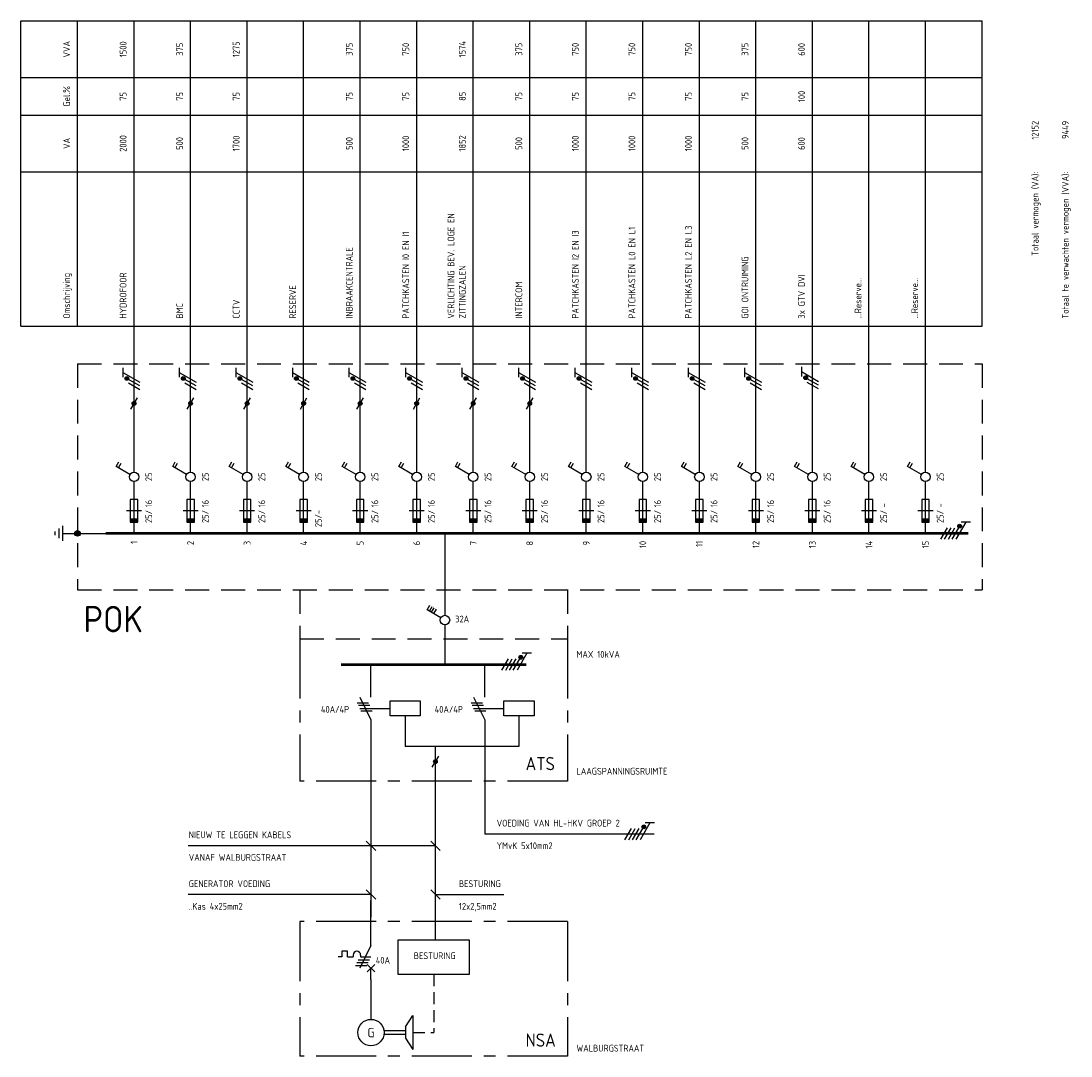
# Model space of a CAD drawing. Extents: x 30 to 309, y -40 to 235.
import ezdxf
from ezdxf.enums import TextEntityAlignment as Align

# ---------------------------------------------------------------- set-up
doc = ezdxf.new("R2010")
doc.units = 0
doc.linetypes.add('CENTER', pattern=[50.8, 31.75, -6.35, 6.35, -6.35])
doc.linetypes.add('HIDDEN', pattern=[9.525, 6.35, -3.175])
doc.layers.get('0').update_dxf_attribs({"linetype": 'CONTINUOUS'})
for name, color, linetype in [('EL$1----', 3, 'CONTINUOUS'), ('EL$1----_L0A', 3, 'CONTINUOUS'), ('EL$1----_L2D', 3, 'CONTINUOUS'), ('EL$1----_L3D', 3, 'CONTINUOUS'), ('EL$1----_POK', 3, 'CONTINUOUS'), ('EL6111--', 3, 'CONTINUOUS'), ('EL6112--', 3, 'CONTINUOUS'), ('EL6113--', 3, 'CONTINUOUS'), ('EL6121--', 3, 'CONTINUOUS')]:
    doc.layers.add(name, color=color, linetype=linetype)
doc.styles.add('buro-012', font='ISO.shx', dxfattribs={"height": 1.2})
doc.styles.add('BURO-018', font='iso.shx', dxfattribs={"height": 1.8})
doc.styles.add('BURO-025', font='ISO.shx', dxfattribs={"height": 2.5})
doc.styles.add('BURO-035', font='ISO.shx', dxfattribs={"height": 3.5})

# ---------------------------------------------------------------- blocks, each defined once
blk = doc.blocks.new('B2')
at = {"color": 0, "linetype": 'Continuous'}
for p, q in [((0, 16.25), (0, 21)), ((-4.75, 17.74), (-4.05, 18.95)), ((-1.08, 15.62), (-4.75, 17.74)), ((-4.14, 17.39), (-3.44, 18.6)), ((0, 0), (0, 13.75)), ((-1, 9), (-1, 3)), ((1, 9), (-1, 9)), ((1, 3), (1, 9)), ((2, 6), (-2, 6)), ((-1, 3), (1, 3))]:
    blk.add_line(p, q, dxfattribs=at)
blk.add_circle((0, 15), 1.25, dxfattribs=at)
blk.add_solid([(-1, 3), (-1, 4), (1, 3), (1, 4)], dxfattribs=at)
at = {"color": 1, "linetype": 'Continuous', "style": 'BURO-018'}
blk.add_attdef('E_IGS', text='', height=1.8, rotation=90, dxfattribs=at).set_placement((3, 15), align=Align.TOP_CENTER)
at = {"color": 1, "style": 'BURO-018'}
blk.add_attdef('E_VRIJ1', (-3, 3), '', height=1.8, rotation=90, dxfattribs=at)
at = {"color": 1, "linetype": 'Continuous', "style": 'BURO-018'}
blk.add_attdef('E_ISP', text='', height=1.8, rotation=90, dxfattribs=at).set_placement((3, 6.9), align=Align.TOP_LEFT)
blk.add_attdef('E_ISPH', text='', height=1.8, rotation=90, dxfattribs=at).set_placement((3, 6.2), align=Align.TOP_RIGHT)
blk = doc.blocks.new('m1')
at = {"color": 0, "linetype": 'Continuous'}
blk.add_line((0, 21), (0, 33), dxfattribs=at)
blk = doc.blocks.new('m1s')
at = {"color": 0, "linetype": 'Continuous'}
blk.add_line((0, 54), (0, 66), dxfattribs=at)
blk = doc.blocks.new('111104A')
at = {"color": 0, "linetype": 'Continuous'}
for p, q in [((-3, 4.98), (-3, 2.48)), ((-3, 3.73), (1.5, 1.13)), ((1.5, 0.13), (-1.5, 1.87)), ((1.5, -0.87), (-1.5, 0.87))]:
    blk.add_line(p, q, dxfattribs=at)
at = {"color": 0, "linetype": 'Continuous', "const_width": 0.5}
blk.add_lwpolyline([(-1.68, 2.12, 1), (-2.18, 2.12, 1)], format="xyb", close=True, dxfattribs=at)
at = {"color": 0, "linetype": 'Continuous'}
blk.add_circle((-1.93, 2.12), 0.5, dxfattribs=at)
at = {"color": 0, "linetype": 'Continuous', "style": 'BURO-018', "flags": 1}
blk.add_attdef('E_MATCODE', text='', height=1.8, dxfattribs=at).set_placement((0, 0), align=Align.MIDDLE)
blk = doc.blocks.new('1114A3A_')
at = {"color": 0, "linetype": 'Continuous'}
for p, q in [((-4.75, 2.74), (-4.05, 3.95)), ((-4.14, 2.39), (-3.44, 3.6)), ((-3.54, 2.04), (-2.84, 3.25)), ((-2.93, 1.69), (-2.23, 2.9)), ((-1.08, 0.62), (-4.75, 2.74))]:
    blk.add_line(p, q, dxfattribs=at)
blk.add_circle((0, 0), 1.25, dxfattribs=at)
at = {"color": 0, "linetype": 'Continuous', "style": 'BURO-018'}
blk.add_attdef('E_IS', text='', height=1.8, rotation=90, dxfattribs=at).set_placement((3, 0), align=Align.TOP_CENTER)
blk = doc.blocks.new('070201')
at = {"color": 0, "linetype": 'Continuous'}
blk.add_line((0, -6), (-3, 0), dxfattribs=at)
at = {"color": 0, "linetype": 'Continuous', "style": 'BURO-018'}
blk.add_attdef('E_ASK1', text='', height=1.8, dxfattribs=at).set_placement((-1, 1), align=Align.RIGHT)
at = {"color": 0, "linetype": 'Continuous', "style": 'BURO-018', "flags": 1}
for tag, p in [('E_ID', (0, 0)), ('E_MATCODE', (0, -5))]:
    blk.add_attdef(tag, p, '', height=1.8, dxfattribs=at)
at = {"color": 0, "linetype": 'Continuous', "style": 'BURO-018'}
blk.add_attdef('E_KODE', text='', height=1.8, dxfattribs=at).set_placement((3, -3), align=Align.MIDDLE_LEFT)
blk.add_attdef('E_ASK2', text='', height=1.8, dxfattribs=at).set_placement((-1, -7), align=Align.TOP_RIGHT)
blk = doc.blocks.new('0715A1')
at = {"color": 0, "linetype": 'Continuous'}
for p, q in [((-4, -2), (-4, 2)), ((-4, 2), (4, 2)), ((4, 2), (4, -2)), ((4, -2), (-4, -2))]:
    blk.add_line(p, q, dxfattribs=at)
at = {"color": 0, "linetype": 'Continuous', "style": 'BURO-018'}
blk.add_attdef('E_KODE', text='', height=1.8, dxfattribs=at).set_placement((3, 5), align=Align.MIDDLE_LEFT)
blk.add_attdef('E_ASK1', text='', height=1.8, dxfattribs=at).set_placement((-1, 3), align=Align.RIGHT)
at = {"color": 0, "linetype": 'Continuous', "style": 'BURO-018', "flags": 1}
for tag, p in [('E_ID', (0, 0)), ('E_MATCODE', (0, -3))]:
    blk.add_attdef(tag, p, '', height=1.8, dxfattribs=at)
at = {"color": 0, "linetype": 'Continuous', "style": 'BURO-018'}
blk.add_attdef('E_ASK2', text='', height=1.8, dxfattribs=at).set_placement((-1, -3), align=Align.TOP_RIGHT)
blk = doc.blocks.new('070203C')
at = {"color": 0, "linetype": 'Continuous'}
for p, q in [((3.11, -2.25), (0.11, -2.25)), ((0.43, -1.5), (3.43, -1.5)), ((3.75, -0.75), (0.75, -0.75)), ((-0.21, -3), (2.79, -3))]:
    blk.add_line(p, q, dxfattribs=at)
blk = doc.blocks.new('0302A1_')
at = {"color": 0, "linetype": 'Continuous'}
blk.add_line((-0.87, -1.5), (0.87, 1.5), dxfattribs=at)
at = {"color": 0, "const_width": 0.5}
blk.add_lwpolyline([(-0.25, 0, 1), (0.25, 0, 1)], format="xyb", close=True, dxfattribs=at)
at = {"color": 0, "linetype": 'Continuous'}
blk.add_circle((0, 0), 0.5, dxfattribs=at)
blk = doc.blocks.new('111104')
at = {"color": 0, "linetype": 'Continuous'}
for p, q in [((-3, 6.98), (-3, 4.48)), ((-3, 5.73), (1.5, 3.13)), ((1.5, 2.13), (-1.5, 3.87)), ((1.5, 1.13), (-1.5, 2.87)), ((1.5, 0.13), (-1.5, 1.87)), ((1.5, -0.87), (-1.5, 0.87))]:
    blk.add_line(p, q, dxfattribs=at)
at = {"color": 0, "linetype": 'Continuous', "const_width": 0.5}
blk.add_lwpolyline([(-1.68, 4.12, 1), (-2.18, 4.12, 1)], format="xyb", close=True, dxfattribs=at)
at = {"color": 0, "linetype": 'Continuous'}
blk.add_circle((-1.93, 4.12), 0.5, dxfattribs=at)
at = {"color": 0, "linetype": 'Continuous', "style": 'BURO-018', "flags": 1}
blk.add_attdef('E_MATCODE', text='', height=1.8, dxfattribs=at).set_placement((0, 0), align=Align.MIDDLE)
blk = doc.blocks.new('060401E')
at = {"color": 0, "linetype": 'Continuous'}
blk.add_circle((0, 4.5), 3.5, dxfattribs=at)
at = {"color": 0, "linetype": 'Continuous', "style": 'BURO-025'}
blk.add_text('G', height=2.5, dxfattribs=at).set_placement((0, 4.5), align=Align.MIDDLE)
at = {"color": 0, "linetype": 'Continuous', "style": 'BURO-018'}
for tag, p in [('E_GKAST', (0, 13.5)), ('E_GROEP', (0, 10.5)), ('E_SGROEP', (4.5, 10.5))]:
    blk.add_attdef(tag, text='', height=1.8, dxfattribs=at).set_placement(p, align=Align.MIDDLE)
at = {"color": 0, "linetype": 'Continuous', "style": 'BURO-018', "flags": 1}
for tag, p in [('E_VERMCODE', (13, 10.5)), ('E_MATCODE', (0, 0))]:
    blk.add_attdef(tag, text='', height=1.8, dxfattribs=at).set_placement(p, align=Align.MIDDLE)
blk = doc.blocks.new('B28')
at = {"color": 0, "linetype": 'Continuous'}
for p, q in [((0, 9), (0, 21)), ((0, 9), (-3, 3)), ((-7.75, 6), (-8.75, 6)), ((-6.25, 7.5), (-7.75, 7.5)), ((-7.75, 7.5), (-7.75, 6)), ((-6.25, 6), (-6.25, 7.5)), ((-6.25, 6), (-4.75, 6)), ((-4.75, 6.5), (-4.75, 6)), ((-4.75, 6.5), (-4.75, 6)), ((-2.75, 6.5), (-2.75, 6)), ((-2.75, 6), (0, 6)), ((-4.12, 3.75), (-1.12, 3.75)), ((-3.75, 4.5), (-0.75, 4.5)), ((-3.38, 5.25), (-0.38, 5.25)), ((-1, 4), (1, 2)), ((-1, 2), (1, 4)), ((0, 0), (0, 3))]:
    blk.add_line(p, q, dxfattribs=at)
blk.add_arc((-3.75, 6.5), 1, 0, 180, dxfattribs=at)
at = {"color": 1, "linetype": 'Continuous', "style": 'BURO-018'}
blk.add_attdef('E_IIA', text='', height=1.8, rotation=90, dxfattribs=at).set_placement((2, 6), align=Align.TOP_CENTER)
at = {"layer": 'EL$1----', "color": 1, "style": 'BURO-018'}
blk.add_attdef('E_VRIJ1', (-3.49, 11.47), '', height=1.8, rotation=90, dxfattribs=at)
blk = doc.blocks.new('E00005')
at = {"color": 0, "linetype": 'Continuous'}
for p, q in [((2, 5.75), (-2, 5.75)), ((1.25, 6.75), (-1.25, 6.75)), ((0.5, 7.75), (-0.5, 7.75)), ((0, 5.75), (0, 2.5))]:
    blk.add_line(p, q, dxfattribs=at)
at = {"color": 0, "linetype": 'Continuous', "const_width": 0.75}
blk.add_lwpolyline([(-0.375, 1.75, 1), (0.375, 1.75, 1)], format="xyb", close=True, dxfattribs=at)
at = {"color": 0, "linetype": 'Continuous'}
blk.add_circle((0, 1.75), 0.75, dxfattribs=at)
at = {"color": 0, "linetype": 'Continuous', "style": 'BURO-018', "flags": 1}
blk.add_attdef('E_MATCODE', text='', height=1.8, dxfattribs=at).set_placement((0, 0), align=Align.MIDDLE)

msp = doc.modelspace()

# ---------------------------------------------------------------- linework, layer by layer
at = {"layer": 'EL$1----'}
for p, q in [((142.5, 99), (142.5, 77.25)), ((142.5, 74.75), (142.5, 64.18)), ((122.87, 55.53), (122.87, 64.18)), ((153.06, 55.53), (153.06, 64.18)), ((131.94, 50.53), (131.94, 42.44)), ((162.13, 50.53), (162.13, 42.44)), ((122.87, 49.53), (122.87, -2.89)), ((153.06, 49.53), (153.06, 19.18)), ((162.13, 42.44), (131.94, 42.44)), ((139.97, -9.01), (139.97, 42.44)), ((198, 19.18), (153.06, 19.18))]:
    msp.add_line(p, q, dxfattribs=at)
at = {"layer": 'EL$1----', "color": 1, "linetype": 'CENTER', "ltscale": 0.5}
for p, q in [((104, 71), (104, 33.18)), ((175, 71), (175, 33.18)), ((175, 33.18), (104, 33.18)), ((104, -4.03), (104, -39.73)), ((175, -4.03), (104, -4.03)), ((175, -4.03), (175, -39.73)), ((175, -39.73), (104, -39.73))]:
    msp.add_line(p, q, dxfattribs=at)
at = {"layer": 'EL$1----', "color": 1}
for p, q in [((121.37, 52.53), (127.94, 52.53)), ((151.56, 52.53), (158.13, 52.53))]:
    msp.add_line(p, q, dxfattribs=at)
at = {"layer": 'EL$1----_POK', "color": 1}
for p, q in [((30, 235), (285, 235)), ((30, 154), (30, 235)), ((45, 154), (45, 235)), ((285, 154), (285, 235)), ((30, 220), (285, 220)), ((30, 210), (285, 210)), ((30, 195), (285, 195)), ((30, 195), (285, 195)), ((30, 195), (285, 195)), ((30, 195), (285, 195)), ((30, 195), (285, 195)), ((30, 195), (285, 195)), ((30, 195), (285, 195)), ((30, 195), (285, 195)), ((30, 195), (285, 195)), ((30, 195), (285, 195)), ((30, 195), (285, 195)), ((30, 195), (285, 195)), ((30, 195), (285, 195)), ((30, 154), (285, 154))]:
    msp.add_line(p, q, dxfattribs=at)
at = {"layer": 'EL$1----_POK'}
for p, q in [((60, 144), (60, 235)), ((75, 144), (75, 235)), ((90, 144), (90, 235)), ((105, 144), (105, 235)), ((120, 144), (120, 235)), ((135, 144), (135, 235)), ((150, 144), (150, 235)), ((165, 144), (165, 235)), ((180, 144), (180, 235)), ((195, 144), (195, 235)), ((210, 144), (210, 235)), ((225, 144), (225, 235)), ((240, 144), (240, 235)), ((255, 144), (255, 235)), ((270, 144), (270, 235))]:
    msp.add_line(p, q, dxfattribs=at)
at = {"layer": 'EL$1----_POK', "color": 1, "linetype": 'HIDDEN'}
for p, q in [((45, 144), (285, 144)), ((45, 144), (45, 84)), ((285, 144), (285, 84)), ((45, 84), (285, 84)), ((104, 84), (104, 71)), ((175, 84), (175, 71)), ((104, 71), (175, 71))]:
    msp.add_line(p, q, dxfattribs=at)
at = {"layer": 'EL$1----_POK', "color": 1, "linetype": 'HIDDEN', "ltscale": 0.5}
for p in [(139.5, -18.01), (134, -33.51)]:
    msp.add_line(p, (139.5, -33.51), dxfattribs=at)
at = {"layer": 'EL$1----_POK', "const_width": 0.7}
for points in [[(67.5, 99), (52.5, 99)], [(82.5, 99), (67.5, 99)], [(97.5, 99), (82.5, 99)], [(112.5, 99), (97.5, 99)], [(127.5, 99), (112.5, 99)], [(142.5, 99), (127.5, 99)], [(157.5, 99), (142.5, 99)], [(172.5, 99), (157.5, 99)], [(187.5, 99), (172.5, 99)], [(202.5, 99), (187.5, 99)], [(217.5, 99), (202.5, 99)], [(232.5, 99), (217.5, 99)], [(247.5, 99), (232.5, 99)], [(262.5, 99), (247.5, 99)], [(281.38, 99), (262.5, 99)], [(134.07, 64.18), (114.89, 64.18)], [(149.07, 64.18), (134.07, 64.18)], [(164.07, 64.18), (149.07, 64.18)]]:
    msp.add_lwpolyline(points, dxfattribs=at)
at = {"layer": 'EL6113--', "color": 1}
for p, q in [((121.63, 17.32), (124.11, 14.84)), ((138.73, 17.32), (141.21, 14.84)), ((139.97, 16.08), (74.4, 16.08)), ((122.87, 3.1), (74.4, 3.1)), ((121.63, 4.34), (124.11, 1.86)), ((138.73, 4.34), (141.21, 1.86)), ((139.97, 3.1), (158.1, 3.1))]:
    msp.add_line(p, q, dxfattribs=at)
at = {"layer": 'EL6113--'}
for p, q in [((122.87, -19.42), (122.87, -30.01)), ((132, -32.01), (134, -29.01)), ((134, -29.01), (134, -38.01)), ((132, -33.01), (126.34, -33.01)), ((132, -32.01), (132, -35.01)), ((132, -34.01), (126.34, -34.01)), ((132, -35.01), (134, -38.01))]:
    msp.add_line(p, q, dxfattribs=at)
msp.add_lwpolyline([(130, -18.01), (149, -18.01), (149, -9.01), (130, -9.01)], close=True, dxfattribs=at)
at = {"layer": 'EL6121--'}
msp.add_line((45, 99), (52.5, 99), dxfattribs=at)

# ---------------------------------------------------------------- block references
at = {"layer": 'EL$1----'}
for name, p in [('0302A1_', (60, 133.5)), ('0302A1_', (75, 133.5)), ('0302A1_', (90, 133.5)), ('0302A1_', (105, 133.5)), ('0302A1_', (120, 133.5)), ('0302A1_', (135, 133.5)), ('0302A1_', (150, 133.5)), ('0302A1_', (165, 133.5)), ('0715A1', (131.94, 52.53)), ('0715A1', (162.13, 52.53)), ('0302A1_', (139.97, 38.4))]:
    msp.add_blockref(name, p, dxfattribs=at)
ref = msp.add_blockref('1114A3A_', (142.5, 76), dxfattribs=at)
ref.add_attrib('E_IS', '32A', dxfattribs={"layer": '0', "color": 2, "linetype": 'Continuous', "height": 1.8, "style": 'BURO-018'}).set_placement((147.06, 77.15), align=Align.TOP_CENTER)
at = {"layer": 'EL$1----', "xscale": -1, "rotation": 180}
for p in [(119.45, 51.03), (149.63, 51.03)]:
    msp.add_blockref('070203C', p, dxfattribs=at)
at = {"layer": 'EL$1----', "rotation": 180}
for p in [(119.87, 49.53), (150.06, 49.53)]:
    msp.add_blockref('070201', p, dxfattribs=at)
at = {"layer": 'EL$1----_L2D'}
ref = msp.add_blockref('B28', (122.87, -19.42), dxfattribs=at)
ref.add_attrib('E_IIA', '40A', dxfattribs={"layer": '0', "color": 2, "linetype": 'Continuous', "height": 1.8, "style": 'buro-012'}).set_placement((126.03, -13.42), align=Align.TOP_CENTER)
at = {"layer": 'EL$1----_POK'}
for name, p in [('m1s', (60, 78)), ('m1s', (75, 78)), ('m1s', (90, 78)), ('m1s', (105, 78)), ('m1s', (120, 78)), ('m1s', (135, 78)), ('m1s', (150, 78)), ('m1s', (165, 78)), ('m1s', (180, 78)), ('m1s', (195, 78)), ('m1s', (210, 78)), ('m1s', (225, 78)), ('m1s', (240, 78)), ('m1s', (255, 78)), ('m1s', (270, 78)), ('m1', (60, 99)), ('m1', (75, 99)), ('m1', (90, 99)), ('m1', (105, 99)), ('m1', (120, 99)), ('m1', (135, 99)), ('m1', (150, 99)), ('m1', (165, 99)), ('m1', (180, 99)), ('m1', (195, 99)), ('m1', (210, 99)), ('m1', (225, 99)), ('m1', (240, 99)), ('m1', (255, 99)), ('m1', (270, 99))]:
    msp.add_blockref(name, p, dxfattribs=at)
ref = msp.add_blockref('B2', (60, 99), dxfattribs=at)
ref.add_attrib('E_ISPH', '25/', dxfattribs={"layer": '0', "color": 2, "linetype": 'Continuous', "height": 1.8, "rotation": 90, "style": 'BURO-018'}).set_placement((63, 105.2), align=Align.TOP_RIGHT)
ref.add_attrib('E_ISP', '16', dxfattribs={"layer": '0', "color": 2, "linetype": 'Continuous', "height": 1.8, "rotation": 90, "style": 'BURO-018'}).set_placement((63, 105.9), align=Align.TOP_LEFT)
ref.add_attrib('E_IGS', '25', dxfattribs={"layer": '0', "color": 2, "linetype": 'Continuous', "height": 1.8, "rotation": 90, "style": 'BURO-018'}).set_placement((63, 114), align=Align.TOP_CENTER)
ref = msp.add_blockref('B2', (75, 99), dxfattribs=at)
ref.add_attrib('E_ISPH', '25/', dxfattribs={"layer": '0', "color": 2, "linetype": 'Continuous', "height": 1.8, "rotation": 90, "style": 'BURO-018'}).set_placement((78, 105.2), align=Align.TOP_RIGHT)
ref.add_attrib('E_ISP', '16', dxfattribs={"layer": '0', "color": 2, "linetype": 'Continuous', "height": 1.8, "rotation": 90, "style": 'BURO-018'}).set_placement((78, 105.9), align=Align.TOP_LEFT)
ref.add_attrib('E_IGS', '25', dxfattribs={"layer": '0', "color": 2, "linetype": 'Continuous', "height": 1.8, "rotation": 90, "style": 'BURO-018'}).set_placement((78, 114), align=Align.TOP_CENTER)
ref = msp.add_blockref('B2', (90, 99), dxfattribs=at)
ref.add_attrib('E_ISPH', '25/', dxfattribs={"layer": '0', "color": 2, "linetype": 'Continuous', "height": 1.8, "rotation": 90, "style": 'BURO-018'}).set_placement((93, 105.2), align=Align.TOP_RIGHT)
ref.add_attrib('E_ISP', '16', dxfattribs={"layer": '0', "color": 2, "linetype": 'Continuous', "height": 1.8, "rotation": 90, "style": 'BURO-018'}).set_placement((93, 105.9), align=Align.TOP_LEFT)
ref.add_attrib('E_IGS', '25', dxfattribs={"layer": '0', "color": 2, "linetype": 'Continuous', "height": 1.8, "rotation": 90, "style": 'BURO-018'}).set_placement((93, 114), align=Align.TOP_CENTER)
ref = msp.add_blockref('B2', (105, 99), dxfattribs=at)
ref.add_attrib('E_ISPH', '25/-', dxfattribs={"layer": '0', "color": 2, "linetype": 'Continuous', "height": 1.8, "rotation": 90, "style": 'BURO-018'}).set_placement((108, 105.2), align=Align.TOP_RIGHT)
ref.add_attrib('E_IGS', '25', dxfattribs={"layer": '0', "color": 2, "linetype": 'Continuous', "height": 1.8, "rotation": 90, "style": 'BURO-018'}).set_placement((108, 114), align=Align.TOP_CENTER)
ref = msp.add_blockref('B2', (120, 99), dxfattribs=at)
ref.add_attrib('E_ISPH', '25/', dxfattribs={"layer": '0', "color": 2, "linetype": 'Continuous', "height": 1.8, "rotation": 90, "style": 'BURO-018'}).set_placement((123, 105.2), align=Align.TOP_RIGHT)
ref.add_attrib('E_ISP', '16', dxfattribs={"layer": '0', "color": 2, "linetype": 'Continuous', "height": 1.8, "rotation": 90, "style": 'BURO-018'}).set_placement((123, 105.9), align=Align.TOP_LEFT)
ref.add_attrib('E_IGS', '25', dxfattribs={"layer": '0', "color": 2, "linetype": 'Continuous', "height": 1.8, "rotation": 90, "style": 'BURO-018'}).set_placement((123, 114), align=Align.TOP_CENTER)
ref = msp.add_blockref('B2', (135, 99), dxfattribs=at)
ref.add_attrib('E_ISPH', '25/', dxfattribs={"layer": '0', "color": 2, "linetype": 'Continuous', "height": 1.8, "rotation": 90, "style": 'BURO-018'}).set_placement((138, 105.2), align=Align.TOP_RIGHT)
ref.add_attrib('E_ISP', '16', dxfattribs={"layer": '0', "color": 2, "linetype": 'Continuous', "height": 1.8, "rotation": 90, "style": 'BURO-018'}).set_placement((138, 105.9), align=Align.TOP_LEFT)
ref.add_attrib('E_IGS', '25', dxfattribs={"layer": '0', "color": 2, "linetype": 'Continuous', "height": 1.8, "rotation": 90, "style": 'BURO-018'}).set_placement((138, 114), align=Align.TOP_CENTER)
ref = msp.add_blockref('B2', (150, 99), dxfattribs=at)
ref.add_attrib('E_ISPH', '25/', dxfattribs={"layer": '0', "color": 2, "linetype": 'Continuous', "height": 1.8, "rotation": 90, "style": 'BURO-018'}).set_placement((153, 105.2), align=Align.TOP_RIGHT)
ref.add_attrib('E_ISP', '16', dxfattribs={"layer": '0', "color": 2, "linetype": 'Continuous', "height": 1.8, "rotation": 90, "style": 'BURO-018'}).set_placement((153, 105.9), align=Align.TOP_LEFT)
ref.add_attrib('E_IGS', '25', dxfattribs={"layer": '0', "color": 2, "linetype": 'Continuous', "height": 1.8, "rotation": 90, "style": 'BURO-018'}).set_placement((153, 114), align=Align.TOP_CENTER)
ref = msp.add_blockref('B2', (165, 99), dxfattribs=at)
ref.add_attrib('E_ISPH', '25/', dxfattribs={"layer": '0', "color": 2, "linetype": 'Continuous', "height": 1.8, "rotation": 90, "style": 'BURO-018'}).set_placement((168, 105.2), align=Align.TOP_RIGHT)
ref.add_attrib('E_ISP', '16', dxfattribs={"layer": '0', "color": 2, "linetype": 'Continuous', "height": 1.8, "rotation": 90, "style": 'BURO-018'}).set_placement((168, 105.9), align=Align.TOP_LEFT)
ref.add_attrib('E_IGS', '25', dxfattribs={"layer": '0', "color": 2, "linetype": 'Continuous', "height": 1.8, "rotation": 90, "style": 'BURO-018'}).set_placement((168, 114), align=Align.TOP_CENTER)
ref = msp.add_blockref('B2', (180, 99), dxfattribs=at)
ref.add_attrib('E_ISPH', '25/', dxfattribs={"layer": '0', "color": 2, "linetype": 'Continuous', "height": 1.8, "rotation": 90, "style": 'BURO-018'}).set_placement((183, 105.2), align=Align.TOP_RIGHT)
ref.add_attrib('E_ISP', '16', dxfattribs={"layer": '0', "color": 2, "linetype": 'Continuous', "height": 1.8, "rotation": 90, "style": 'BURO-018'}).set_placement((183, 105.9), align=Align.TOP_LEFT)
ref.add_attrib('E_IGS', '25', dxfattribs={"layer": '0', "color": 2, "linetype": 'Continuous', "height": 1.8, "rotation": 90, "style": 'BURO-018'}).set_placement((183, 114), align=Align.TOP_CENTER)
ref = msp.add_blockref('B2', (195, 99), dxfattribs=at)
ref.add_attrib('E_ISPH', '25/', dxfattribs={"layer": '0', "color": 2, "linetype": 'Continuous', "height": 1.8, "rotation": 90, "style": 'BURO-018'}).set_placement((198, 105.2), align=Align.TOP_RIGHT)
ref.add_attrib('E_ISP', '16', dxfattribs={"layer": '0', "color": 2, "linetype": 'Continuous', "height": 1.8, "rotation": 90, "style": 'BURO-018'}).set_placement((198, 105.9), align=Align.TOP_LEFT)
ref.add_attrib('E_IGS', '25', dxfattribs={"layer": '0', "color": 2, "linetype": 'Continuous', "height": 1.8, "rotation": 90, "style": 'BURO-018'}).set_placement((198, 114), align=Align.TOP_CENTER)
ref = msp.add_blockref('B2', (210, 99), dxfattribs=at)
ref.add_attrib('E_ISPH', '25/', dxfattribs={"layer": '0', "color": 2, "linetype": 'Continuous', "height": 1.8, "rotation": 90, "style": 'BURO-018'}).set_placement((213, 105.2), align=Align.TOP_RIGHT)
ref.add_attrib('E_ISP', '16', dxfattribs={"layer": '0', "color": 2, "linetype": 'Continuous', "height": 1.8, "rotation": 90, "style": 'BURO-018'}).set_placement((213, 105.9), align=Align.TOP_LEFT)
ref.add_attrib('E_IGS', '25', dxfattribs={"layer": '0', "color": 2, "linetype": 'Continuous', "height": 1.8, "rotation": 90, "style": 'BURO-018'}).set_placement((213, 114), align=Align.TOP_CENTER)
ref = msp.add_blockref('B2', (225, 99), dxfattribs=at)
ref.add_attrib('E_ISPH', '25/', dxfattribs={"layer": '0', "color": 2, "linetype": 'Continuous', "height": 1.8, "rotation": 90, "style": 'BURO-018'}).set_placement((228, 105.2), align=Align.TOP_RIGHT)
ref.add_attrib('E_ISP', '16', dxfattribs={"layer": '0', "color": 2, "linetype": 'Continuous', "height": 1.8, "rotation": 90, "style": 'BURO-018'}).set_placement((228, 105.9), align=Align.TOP_LEFT)
ref.add_attrib('E_IGS', '25', dxfattribs={"layer": '0', "color": 2, "linetype": 'Continuous', "height": 1.8, "rotation": 90, "style": 'BURO-018'}).set_placement((228, 114), align=Align.TOP_CENTER)
ref = msp.add_blockref('B2', (240, 99), dxfattribs=at)
ref.add_attrib('E_ISPH', '25/', dxfattribs={"layer": '0', "color": 2, "linetype": 'Continuous', "height": 1.8, "rotation": 90, "style": 'BURO-018'}).set_placement((243, 105.2), align=Align.TOP_RIGHT)
ref.add_attrib('E_ISP', '16', dxfattribs={"layer": '0', "color": 2, "linetype": 'Continuous', "height": 1.8, "rotation": 90, "style": 'BURO-018'}).set_placement((243, 105.9), align=Align.TOP_LEFT)
ref.add_attrib('E_IGS', '25', dxfattribs={"layer": '0', "color": 2, "linetype": 'Continuous', "height": 1.8, "rotation": 90, "style": 'BURO-018'}).set_placement((243, 114), align=Align.TOP_CENTER)
ref = msp.add_blockref('B2', (255, 99), dxfattribs=at)
ref.add_attrib('E_ISPH', '25/', dxfattribs={"layer": '0', "color": 2, "linetype": 'Continuous', "height": 1.8, "rotation": 90, "style": 'BURO-018'}).set_placement((258, 105.2), align=Align.TOP_RIGHT)
ref.add_attrib('E_ISP', '-', dxfattribs={"layer": '0', "color": 2, "linetype": 'Continuous', "height": 1.8, "rotation": 90, "style": 'BURO-018'}).set_placement((258, 105.9), align=Align.TOP_LEFT)
ref.add_attrib('E_IGS', '25', dxfattribs={"layer": '0', "color": 2, "linetype": 'Continuous', "height": 1.8, "rotation": 90, "style": 'BURO-018'}).set_placement((258, 114), align=Align.TOP_CENTER)
ref = msp.add_blockref('B2', (270, 99), dxfattribs=at)
ref.add_attrib('E_ISPH', '25/', dxfattribs={"layer": '0', "color": 2, "linetype": 'Continuous', "height": 1.8, "rotation": 90, "style": 'BURO-018'}).set_placement((273, 105.2), align=Align.TOP_RIGHT)
ref.add_attrib('E_ISP', '-', dxfattribs={"layer": '0', "color": 2, "linetype": 'Continuous', "height": 1.8, "rotation": 90, "style": 'BURO-018'}).set_placement((273, 105.9), align=Align.TOP_LEFT)
ref.add_attrib('E_IGS', '25', dxfattribs={"layer": '0', "color": 2, "linetype": 'Continuous', "height": 1.8, "rotation": 90, "style": 'BURO-018'}).set_placement((273, 114), align=Align.TOP_CENTER)
at = {"layer": 'EL6111--'}
for p in [(60, 138), (75, 138), (90, 138), (105, 138), (120, 138), (135, 138), (150, 138), (165, 138), (180, 138), (195, 138), (210, 138), (225, 138), (240.14, 138.19)]:
    msp.add_blockref('111104A', p, dxfattribs=at)
at = {"layer": 'EL6112--', "rotation": 270}
for p in [(274.95, 99), (158.5, 64.18), (191.13, 19.18)]:
    msp.add_blockref('111104', p, dxfattribs=at)
at = {"layer": 'EL6113--'}
msp.add_blockref('060401E', (122.87, -38.01), dxfattribs=at)
at = {"layer": 'EL6121--', "rotation": 90}
msp.add_blockref('E00005', (46.75, 99), dxfattribs=at)

# ---------------------------------------------------------------- texts
at = {"layer": 'EL$1----', "color": 2, "style": 'BURO-018'}
for s, p in [('MAX 10kVA', (177.39, 65.97)), ('40A/4P', (109.58, 51.37)), ('40A/4P', (139.77, 51.37)), ('LAAGSPANNINGSRUIMTE', (177.39, 34.96)), ('VOEDING VAN HL-HKV GROEP 2', (156.22, 21.18)), ('NIEUW TE LEGGEN KABELS', (74.52, 18.08)), ('YMvK 5x10mm2', (156.22, 15.18)), ('VANAF WALBURGSTRAAT', (74.52, 12.08)), ('GENERATOR VOEDING', (74.52, 5.1)), ('BESTURING', (146.2, 5.1)), ('..Kas 4x25mm2', (74.52, -0.9)), ('12x2,5mm2', (146.2, -0.9)), ('BESTURING', (134.22, -14.01)), ('WALBURGSTRAAT', (177.39, -38.55))]:
    msp.add_text(s, height=1.8, dxfattribs=at).set_placement(p)
at = {"layer": 'EL$1----_L0A', "color": 2, "style": 'BURO-018'}
for s, p in [('12152', (300, 208.5)), ('9449', (308, 208.5)), ('Totaal vermogen (VA):', (300, 195)), ('Totaal te verwachten vermogen (VVA):', (308, 195))]:
    msp.add_text(s, height=1.8, rotation=90, dxfattribs=at).set_placement(p, align=Align.RIGHT)
at = {"layer": 'EL$1----_L3D', "color": 4, "style": 'BURO-018'}
msp.add_text('POK', height=7, dxfattribs=at).set_placement((62.37, 76.24), align=Align.MIDDLE_RIGHT)
at = {"layer": 'EL$1----_POK', "color": 2, "style": 'BURO-018'}
for s, p in [('VVA', (43, 227.5)), ('1500', (58, 227.5)), ('375', (73, 227.5)), ('1275', (88, 227.5)), ('375', (118, 227.5)), ('750', (133, 227.5)), ('1574', (148, 227.5)), ('375', (163, 227.5)), ('750', (178, 227.5)), ('750', (193, 227.5)), ('750', (208, 227.5)), ('375', (223, 227.5)), ('600', (238.01, 227.47)), ('Gel.%', (43, 215)), ('75', (58, 215)), ('75', (73, 215)), ('75', (88, 215)), ('75', (118, 215)), ('75', (133, 215)), ('85', (148, 215)), ('75', (163, 215)), ('75', (178, 215)), ('75', (193, 215)), ('75', (208, 215)), ('75', (223, 215)), ('100', (238.01, 214.97)), ('VA', (43, 202.5)), ('2000', (58, 202.5)), ('500', (73, 202.5)), ('1700', (88, 202.5)), ('500', (118, 202.5)), ('1000', (133, 202.5)), ('1852', (148, 202.5)), ('500', (163, 202.5)), ('1000', (178, 202.5)), ('1000', (193, 202.5)), ('1000', (208, 202.5)), ('500', (223, 202.5)), ('600', (238.01, 202.47))]:
    msp.add_text(s, height=1.8, rotation=90, dxfattribs=at).set_placement(p, align=Align.CENTER)
for s, p in [('VERLICHTING BEV. LOGE EN ', (145, 156)), ('PATCHKASTEN I0 EN I1', (133, 156)), ('PATCHKASTEN I2 EN I3', (178, 156)), ('PATCHKASTEN L0 EN L1', (193, 156)), ('PATCHKASTEN L2 EN L3', (208, 156)), ('INBRAAKCENTRALE', (118, 156)), ('GOI ONTRUIMING', (223, 156)), ('Omschrijving', (43, 156)), ('HYDROFOOR', (58, 156)), ('ZITTINGZALEN', (148, 156)), ('INTERCOM', (163, 156)), ('3x GTV DVI', (238, 156)), ('...Reserve...', (253, 156)), ('...Reserve...', (268, 156)), ('RESERVE', (103, 156)), ('CCTV', (88, 156)), ('BMC', (73, 156))]:
    msp.add_text(s, height=1.8, rotation=90, dxfattribs=at).set_placement(p)
for s, p in [('1', (60, 97)), ('2', (75, 97)), ('3', (90, 97)), ('4', (105, 97)), ('5', (120, 97)), ('6', (135, 97)), ('7', (150, 97)), ('8', (165, 97)), ('9', (180, 97)), ('10', (195, 97)), ('11', (210, 97)), ('12', (225, 97)), ('13', (240, 97)), ('14', (255, 97)), ('15', (270, 97))]:
    msp.add_text(s, height=1.8, rotation=90, dxfattribs=at).set_placement(p, align=Align.MIDDLE_RIGHT)
at = {"layer": 'EL6113--', "color": 3, "style": 'BURO-035'}
for s, p in [('ATS', (163.89, 36.13)), ('NSA', (163.89, -37.26))]:
    msp.add_text(s, height=3.5, dxfattribs=at).set_placement(p)

doc.saveas('drawing.dxf')
